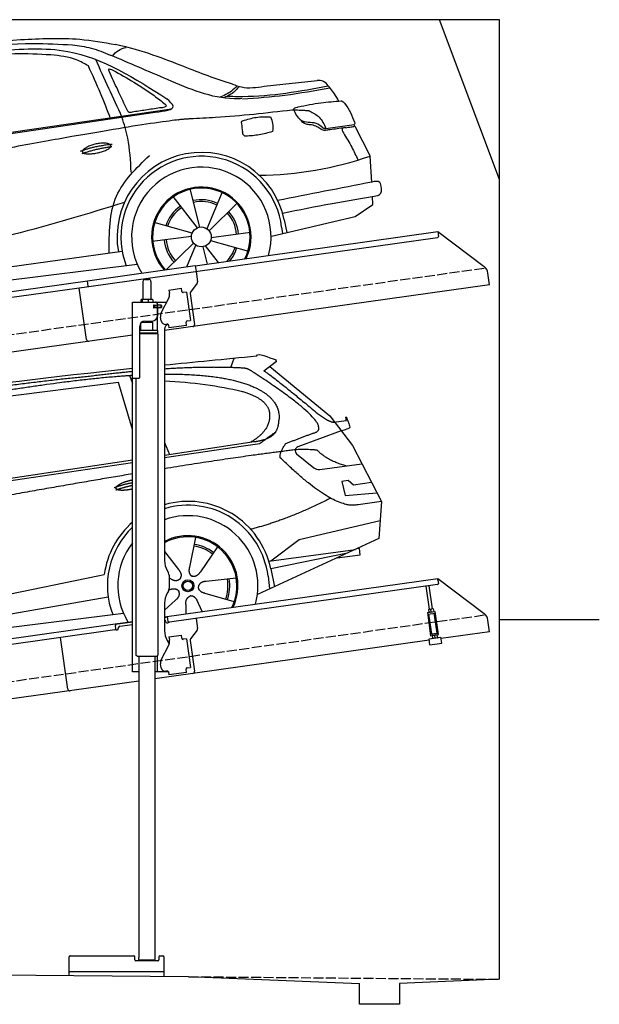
# Model space of a CAD drawing. Extents: x 524 to 6324, y 315 to 5240.
# Tile 3 of 3: x 3424 to 6324, y 315 to 5240. Entities that reach past the tile are written whole.
import ezdxf

# ---------------------------------------------------------------- set-up
doc = ezdxf.new("R2010")
doc.units = 0
doc.header["$LTSCALE"] = 10
doc.header["$MEASUREMENT"] = 0
doc.linetypes.add('GEN3', pattern=[6.25, 5, -1.25])
doc.layers.get('0').update_dxf_attribs({"linetype": 'CONTINUOUS'})
for name, color, linetype in [('3', 6, 'GEN3'), ('CAR', 1, 'CONTINUOUS'), ('SICHTBARE_KANTEN_DIN_', 7, 'CONTINUOUS')]:
    doc.layers.add(name, color=color, linetype=linetype)
doc.layers.add('AM_0', color=7, linetype='CONTINUOUS', lineweight=30)

# ---------------------------------------------------------------- blocks, each defined once
blk = doc.blocks.new('car_150')
at = {"layer": 'CAR'}
for p, q in [((13419.2, 1691), (13440.8, 1736.1)), ((12024, 1680.6), (11430.7, 1652.9)), ((11899, 1265.9), (12024, 1680.6)), ((12096.6, 1708.3), (11989, 1268.4)), ((12090.6, 1271.1), (12150.5, 1682.1)), ((12852.3, 1684.4), (12150.5, 1682.1)), ((12893.2, 1443.1), (12852.3, 1684.4)), ((12911.4, 1713.8), (12921.4, 1673.7)), ((13649.1, 1693.4), (13579.8, 1653)), ((11135.2, 1654.5), (11161.3, 1635)), ((11141, 1657.4), (11166.4, 1638.4)), ((13612.7, 1672.2), (13882, 1390.9)), ((11073.9, 1494.7), (10907.2, 1337.8)), ((13821.3, 1410.9), (13867.6, 1371.9)), ((13882, 1390.9), (13975.4, 1230.3)), ((13044.2, 1359.1), (13061.8, 1297.5)), ((13896.3, 1358), (13960.6, 1358.2)), ((10878.7, 1293.9), (10839.1, 1237.2)), ((10839.1, 1237.2), (12874.8, 1292.4)), ((13035, 1284), (13434.9, 1294.1)), ((13036.5, 1296.8), (13490.1, 1309.1)), ((13434.9, 1294.1), (13517.7, 1297.1)), ((13928.7, 1310.6), (13703.2, 1256.7)), ((13928.7, 1310.6), (13956.3, 1315.1)), ((10792.4, 1227), (12873.3, 1279.9)), ((10839.1, 1237.2), (10797.9, 1237.1)), ((13693.4, 1223.4), (13769.9, 1143.6)), ((13975.4, 1230.3), (14085, 934.5)), ((13799.3, 1131.2), (14011, 1134.1)), ((10757.1, 671.1), (10756.8, 1096.7)), ((13933.1, 1058.7), (13900.4, 1058.1)), ((13900.4, 1058.1), (13908.6, 986.7)), ((13957.3, 1033.3), (13933.1, 1058.7)), ((14047.8, 1034.9), (13957.3, 1033.3)), ((13908.6, 986.7), (14067.8, 981)), ((14085, 934.5), (13968.1, 932.9)), ((14085, 934.5), (14050.3, 752)), ((13141, 869.2), (13092, 726)), ((13654.4, 796.4), (14067.1, 840.8)), ((10225.5, 803), (10302.5, 672.5)), ((10407.4, 821.5), (10358.4, 678.2)), ((12978, 818.6), (13036.1, 720.2)), ((13244.2, 809.3), (13143.9, 695.8)), ((13500.7, 706.9), (13654.4, 796.4)), ((10510.6, 761.5), (10410.3, 648.1)), ((12632.4, 738.6), (12664.9, 741.2)), ((14050.3, 752), (13413, 548)), ((10136.6, 723.4), (10257.7, 632.5)), ((10765.8, 586.7), (12632.4, 738.6)), ((13489.8, 706.7), (13927.7, 712.7)), ((13886, 699.4), (13494.9, 667.6)), ((13947.4, 714.7), (13934, 714.7)), ((13947.5, 682.1), (13947.4, 714.7)), ((12984.9, 685.1), (12991.3, 680.2)), ((13318, 642.1), (13166.6, 644.4)), ((13494.9, 667.6), (13502.3, 576.6)), ((13831.6, 682), (13947.5, 682.1)), ((10584.4, 594.3), (10433, 596.6)), ((10786.5, 535.1), (12670.6, 626.7)), ((12976.6, 624.6), (12979.5, 625.3)), ((13477, 633.5), (13477, 568.5)), ((10098.1, 544.7), (10245.9, 577.5)), ((10746.2, 585.5), (10746.3, 535.1)), ((10765.8, 586.7), (10766, 535.1)), ((12942.4, 527.2), (13003.7, 570.3)), ((13047.9, 495.3), (13052.4, 542.1)), ((13127.9, 496.8), (13108.7, 559.2)), ((13292.9, 525.4), (13154, 585.7)), ((10157.7, 443.6), (10270.1, 522.6)), ((10314.2, 446.4), (10318.7, 494.4)), ((10394.7, 447.8), (10378.5, 500.5)), ((10559.3, 477.7), (10420.4, 538)), ((10688.1, 535.1), (12736.4, 536.2))]:
    blk.add_line(p, q, dxfattribs=at)
for centre, radius in [((13073.2, 633.8), 30.1), ((13073.2, 633.8), 23.6), ((10339.5, 586.1), 30.1), ((10339.5, 586.1), 23.6)]:
    blk.add_circle(centre, radius, dxfattribs=at)
for centre, radius, start, end in [((11252.1, 1516.2), 174.5, 103.8736, 114.54), ((13707.9, 1237.3), 20, 103.4358, 223.7473), ((10257, 101.4), 1122.3, 110.1048, 125.4377), ((13798.8, 1171.2), 40, 223.7473, 270.7861), ((10364.6, -67.1), 1141.2, 89.2488, 102.378), ((10404, 1188.8), 117.4, 257.9855, 270.1884), ((13073.6, 633.3), 403.4, 0.0315, 99.935), ((13073.6, 633.3), 422.7, 4.6504, 99.1419), ((10341.7, 585.3), 404.6, 0.0315, 126.0807), ((10341.7, 585.3), 424.2, 0.1908, 123.6545), ((10364.6, -67.1), 1141.2, 117.0267, 123.6712), ((13073.6, 633.3), 422.7, 124.0292, 165.2126), ((13073.6, 633.3), 403.4, 126.4564, 193.9312), ((10339.5, 586.1), 209.6, 45.262, 74.3995), ((13073.2, 633.8), 200.6, 117.1152, 118.6429), ((13073.2, 633.8), 200.6, 45.1152, 74.5463), ((13073.2, 633.8), 209.6, 45.262, 74.3995), ((10339.5, 586.1), 209.6, 117.262, 146.3995), ((10339.5, 586.1), 200.6, 117.1152, 146.5463), ((10339.5, 586.1), 200.6, 45.1152, 74.5463), ((13073.2, 633.8), 200.6, 333.1152, 2.5463), ((13073.2, 633.8), 209.6, 333.262, 2.3995), ((10339.5, 586.1), 200.6, 333.1152, 2.5463), ((10339.5, 586.1), 209.6, 333.262, 2.3995), ((10339.5, 586.1), 209.6, 189.262, 218.3995), ((10339.5, 586.1), 200.6, 189.1152, 218.5463)]:
    blk.add_arc(centre, radius, start, end, dxfattribs=at)
at = {"layer": 'CAR', "color": 1}
for centre, radius, start, end in [((10339.5, 586.1), 352.3, 337.7412, 134.083), ((13073.2, 633.8), 350.6, 337.8443, 102.4953), ((13073.2, 633.8), 350.6, 135.1816, 204.2079), ((13073.2, 633.8), 245, 326.7419, 111.5119), ((13073.2, 633.8), 250.6, 327.615, 110.8156), ((10339.5, 586.1), 247.7, 326.8255, 152.4877), ((10339.5, 586.1), 245, 326.3886, 152.2472), ((10339.5, 586.1), 247.7, 177.212, 215.2267), ((10339.5, 586.1), 245, 177.2589, 215.6636)]:
    blk.add_arc(centre, radius, start, end, dxfattribs=at)
at = {"layer": 'CAR'}
for points, degree in [([(11210.2, 1685.6), (11542.9, 1749.4), (12105.1, 1762), (12930.5, 1747.4)], 3), ([(12704.3, 1733.1), (12355.7, 1743.2), (11740.1, 1722.1)], 2), ([(12928.4, 1730.7), (12821.6, 1733.6), (12704.3, 1733.1)], 2), ([(13480.9, 1680.7), (13311.8, 1711.2), (13088.8, 1724)], 2), ([(13091.3, 1744.3), (13237.9, 1741.3), (13392.2, 1737.5), (13554.4, 1733)], 3), ([(13554.4, 1733), (13562.4, 1752.7), (13610.5, 1716.8), (13648.2, 1701.9)], 3), ([(10930.4, 1515.2), (11065.6, 1627.8), (11179.6, 1674.9)], 2), ([(11268.8, 1681.6), (11213.7, 1673.9), (11145.7, 1624)], 2), ([(11152.7, 1597.4), (11243.5, 1663), (11380.1, 1676.4)], 2), ([(11740.1, 1722.1), (11497.4, 1715.5), (11268.8, 1681.6)], 2), ([(13085.7, 1699.1), (13316, 1672.5), (13510.3, 1621.4), (13649.5, 1535.3), (13627.4, 1407.4)], 4), ([(13531.1, 1651.2), (13504.7, 1676.4), (13480.9, 1680.7)], 2), ([(13649.1, 1693.4), (13650.8, 1695), (13646.2, 1697.1), (13650.7, 1700.9), (13648.2, 1701.9)], 4), ([(11430.7, 1652.9), (11206.1, 1629.9), (11073.9, 1494.7)], 2), ([(13081.7, 1665.8), (13216.8, 1643.4), (13354, 1605.1), (13455.3, 1568)], 3), ([(13782.7, 1314.6), (13923.3, 1322), (13531.1, 1651.2)], 2), ([(13579.8, 1653), (13583.8, 1663.8), (13821.3, 1410.9)], 2), ([(10638.9, 1256.3), (10666.6, 1238), (10970.1, 1510.3), (11145.7, 1624)], 3), ([(10839.1, 1237.2), (10755.1, 1275), (11042.6, 1519.1), (11152.7, 1597.4)], 3), ([(13455.3, 1568), (13571.8, 1520.1), (13582.6, 1454.2)], 2), ([(10930.4, 1515.2), (10850.9, 1452.6), (10750.8, 1366.4), (10624.3, 1257.8), (10630.3, 1256.1)], 4), ([(13582.6, 1454.2), (13589.9, 1359.8), (13473.4, 1308.7)], 2), ([(13490.1, 1309.1), (13540.2, 1310.5), (13607.7, 1314), (13619.9, 1364.1), (13627.4, 1407.4)], 4), ([(10886.5, 1311.8), (10902.2, 1342.5), (10944.6, 1357.7)], 2), ([(10944.6, 1357.7), (10973.1, 1364.2), (10986, 1363.3)], 2), ([(10978.5, 1259), (10998.5, 1312.5), (10994.7, 1357.3)], 2), ([(10986, 1363.3), (10992.2, 1357.4), (10994.7, 1357.3)], 2), ([(13517.7, 1297.1), (13547.8, 1313.8), (13602.8, 1344.7)], 2), ([(13867.6, 1371.9), (13876, 1364.8), (13894, 1355.1), (13898.5, 1357.6), (13900.4, 1359.2)], 4), ([(13960.6, 1358.2), (13957.9, 1406.1), (13973.8, 1323.1)], 2), ([(10756.8, 1096.7), (10752.3, 1180.2), (10838, 1299.8)], 2), ([(10965.2, 1251), (10843.5, 1229), (10886.5, 1311.8)], 2), ([(13609.5, 1213.7), (13606.8, 1237.9), (13646, 1280.8)], 2), ([(13646, 1280.8), (13782.7, 1314.6)], 1), ([(13973.8, 1323.1), (13974.1, 1319.4), (13966.4, 1316.7), (13956.3, 1315.1)], 3), ([(10136.8, 1184.9), (10312.9, 1212.3), (10551.6, 1232.1)], 2), ([(10140.7, 1216.8), (10314.3, 1236.6), (10479.5, 1251.5), (10638.9, 1256.3)], 3), ([(10551.6, 1232.1), (10606.6, 1235.5), (10630, 1255)], 2), ([(10965.2, 1251), (10971.1, 1252.9), (10978.5, 1259)], 2), ([(11959.5, 1175.6), (11961.8, 1206.7), (11989, 1268.4)], 2), ([(13710.6, 1243.2), (13442.1, 1244.8), (13028.3, 1229.3)], 2), ([(13798.7, 1227.2), (13797.4, 1230.2), (13710.6, 1243.2)], 2), ([(12866.3, 1222.8), (11949.2, 1183.9), (10404.4, 1071.4)], 2), ([(12775.3, 1160.9), (12774.4, 1168.7), (12785.6, 1178.2), (12809.4, 1187.4), (12837.3, 1192.4), (12862.6, 1193)], 5), ([(13968.1, 932.9), (13845.3, 918), (13609.5, 1213.7)], 2), ([(13931.8, 1133), (13845.5, 1166.6), (13798.7, 1227.2)], 2), ([(11966.3, 684.4), (11947.2, 997.3), (11959.5, 1175.6)], 2), ([(12766.3, 1166), (12812.1, 1177.1), (12861, 1179.8)], 2), ([(12773.7, 1153.3), (12815.9, 1162.4), (12859.4, 1166.5)], 2), ([(12857.1, 1147.9), (12833.5, 1145.1), (12808.5, 1145), (12787.3, 1147.9), (12776.2, 1153.7), (12775.3, 1160.9)], 5), ([(9741.7, 1082), (9792.2, 1106.9), (9868, 1128.7)], 2), ([(11730.9, 1114.3), (11806, 1132.5), (11889.6, 1128.1)], 2), ([(11736.2, 1100.5), (11810, 1116.4), (11887.9, 1117)], 2), ([(9741.7, 1082), (9609.2, 1016.6)], 1), ([(9845.7, 1043.5), (9759.5, 1040.9), (9719, 1030.4)], 2), ([(9857.3, 1042), (9851.3, 1042.7), (9845.7, 1043.5)], 2), ([(9609.2, 1016.6), (9559.3, 1005.4), (9533, 884.6)], 2), ([(9719, 1030.4), (9665.9, 1005.8), (9630.6, 957.3)], 2), ([(9630.6, 957.3), (9611, 913.8), (9609.3, 895.7)], 2), ([(9610.6, 893.4), (9755, 898.2), (9831, 949.6)], 2), ([(9831, 949.6), (9840.7, 962.6), (9849.5, 977.9)], 2), ([(13835.3, 982), (13612, 900.6), (13419.6, 876.1)], 2), ([(9609.3, 895.7), (9612.6, 895.6), (9610.6, 893.4)], 2), ([(9533, 884.6), (9526.5, 867.3), (9533.3, 836.2), (9544.5, 802.1), (9556, 769.5)], 4), ([(13036.1, 720.2), (13054.6, 694.2), (13038.2, 672.9)], 2), ([(13092, 726), (13087.7, 713.3), (13084, 699.2), (13088.6, 685.5), (13099.5, 679.2)], 4), ([(13143.9, 695.8), (13135.1, 685.8), (13124.6, 675.6), (13110.4, 672.8), (13099.5, 679.2)], 4), ([(10302.5, 672.5), (10321, 646.5), (10304.6, 625.2)], 2), ([(10358.4, 678.2), (10354.1, 665.6), (10350.4, 651.5), (10355, 637.8), (10365.9, 631.5)], 4), ([(10410.3, 648.1), (10401.4, 638.1), (10391, 627.9), (10376.8, 625.1), (10365.9, 631.5)], 4), ([(11966.3, 684.4), (11977.6, 619.7), (11983.1, 593.3)], 2), ([(12991.3, 680.2), (13015.2, 659), (13038.2, 672.9)], 2), ([(13166.6, 644.4), (13134.8, 647.5), (13124.4, 622.8)], 2), ([(10257.7, 632.5), (10281.6, 611.2), (10304.6, 625.2)], 2), ([(10433, 596.6), (10401.2, 599.8), (10390.8, 575)], 2), ([(12979.5, 625.3), (13010, 634.8), (13025.2, 612.6)], 2), ([(13003.7, 570.3), (13031.3, 586.5), (13025.2, 612.6)], 2), ([(13154, 585.7), (13123.7, 595.9), (13124.4, 622.8)], 2), ([(10245.9, 577.5), (10276.4, 587.1), (10291.6, 564.9)], 2), ([(10270.1, 522.6), (10297.7, 538.8), (10291.6, 564.9)], 2), ([(10420.4, 538), (10390.1, 548.2), (10390.8, 575)], 2), ([(13052.4, 542.1), (13052.7, 574.1), (13078.5, 581.6)], 2), ([(13112.1, 548.2), (13105.2, 579.4), (13078.5, 581.6)], 2), ([(10318.7, 494.4), (10319.1, 526.3), (10344.9, 533.9)], 2), ([(10378.5, 500.5), (10371.6, 531.7), (10344.9, 533.9)], 2)]:
    blk.add_open_spline(points, degree=degree, dxfattribs=at)
for points, degree, knots in [([(11380.1, 1676.4), (11407, 1677.9), (11545.9, 1684.7), (12131.3, 1711.8), (12584.9, 1726.7), (12852.7, 1717.4), (12926.2, 1712.9)], 4, [0.0821318, 0.0821318, 0.0821318, 0.0821318, 0.0821318, 0.258851, 0.508851, 0.6086078, 0.6086078, 0.6086078, 0.6086078, 0.6086078]), ([(11736, 1111.2), (11735, 1119.4), (11755.7, 1136.1), (11838.1, 1157.7), (11931.6, 1126.3), (11845.9, 1093.1), (11761.1, 1092.3), (11737, 1103), (11736, 1111.2)], 5, [0, 0, 0, 0, 0, 0, 0.300106, 0.500106, 0.700106, 1, 1, 1, 1, 1, 1]), ([(9598.9, 658.5), (9606.2, 641.3), (9613.6, 624.7), (9621, 608.6), (9628.5, 593), (9650.9, 546.7), (9679.8, 538.5), (9717.2, 527.6), (9794.4, 527.1)], 4, [0.7158579, 0.7158579, 0.7158579, 0.7158579, 0.7158579, 0.9411234, 0.9411234, 0.9411234, 0.9411234, 1.6094789, 1.6094789, 1.6094789, 1.6094789, 1.6094789])]:
    blk.add_open_spline(points, degree=degree, knots=knots, dxfattribs=at)
blk = doc.blocks.new('car_150_')
at = {"layer": 'CAR'}
for p, q in [((6993.7, 5277.2), (7129.2, 5288.8)), ((6796.4, 5203.8), (6750.1, 4783)), ((6853.7, 5152.6), (6855.4, 5188)), ((6731.9, 5170.4), (6283.3, 5089.2)), ((6657.9, 4752.4), (6731.9, 5170.4)), ((6848, 4782.8), (6853.7, 5152.6)), ((5993.7, 5075.5), (6021.3, 5060)), ((8349.8, 5065.2), (8614.8, 5095.9)), ((5703.5, 4603.8), (7806, 4931.3)), ((5748.6, 4619.9), (7887.1, 4949.3)), ((5948.1, 4905.6), (5809.7, 4736.5)), ((8659.8, 4857.1), (8801.1, 4877.5)), ((8805, 4869.2), (8883.2, 4720.4)), ((5780.5, 4681.2), (5748.6, 4619.9)), ((8891.2, 4589.9), (8883.2, 4720.4)), ((5748.6, 4619.9), (5707.7, 4614.5)), ((8033.2, 4358.3), (7982.9, 4548.5)), ((8143.1, 4534), (8068.7, 4350.5)), ((7897.5, 4510.1), (8019.3, 4353.9)), ((8898.1, 4478.2), (8895.6, 4518.3)), ((8079.5, 4340.6), (8219, 4479.2)), ((8810.7, 4417.6), (8898.1, 4478.2)), ((5249.2, 4379.1), (5338.8, 4399.4)), ((8391.6, 4316.2), (8810.7, 4417.6)), ((8455.6, 4397.8), (8469.1, 4334.6)), ((7994.7, 4327.2), (7804.9, 4378.7)), ((8442.3, 4361.7), (8446.4, 4329.7)), ((4697.5, 4174.8), (4774.2, 4288.5)), ((7795.4, 4285.5), (7991.5, 4312.9)), ((8087.2, 4291.6), (8277, 4240.1)), ((8286.5, 4333.3), (8090.4, 4305.9)), ((8002.4, 4278.2), (7867.9, 4144.6)), ((7969.2, 4159.6), (8013.2, 4268.3)), ((8048.7, 4260.5), (8071.6, 4173.8)), ((8127.2, 4182.1), (8062.7, 4264.8)), ((7646, 4233.7), (5761.2, 3956.2)), ((5267.2, 3949.5), (5216.9, 4139.6)), ((5689.3, 3904.2), (7721.3, 4169.7)), ((5131.5, 4101.3), (5253.2, 3945.1)), ((5377, 4125.1), (5302.6, 3941.6)), ((5313.4, 3931.7), (5452.9, 4070.3)), ((5734.4, 4063.7), (5670.2, 4054.4)), ((4848.5, 3866.9), (4853.3, 3950.1)), ((5228.7, 3918.3), (5038.9, 3969.8)), ((5676.1, 3953), (5682.6, 3903)), ((5695.3, 3956.7), (5702.3, 3904.6)), ((5761.2, 3956.2), (5696.7, 3946.7)), ((4463, 3925.5), (4449.3, 3931.7)), ((4478.1, 3864), (4463, 3925.5)), ((4871, 3924.2), (4867.7, 3867.1)), ((5029.4, 3876.7), (5225.5, 3904)), ((5520.5, 3924.4), (5324.3, 3897.1)), ((5689.3, 3904.2), (5624.9, 3894.7)), ((5693.6, 3903), (5693.4, 3904.4)), ((5236.4, 3869.4), (5098.3, 3732.1)), ((5201.8, 3747.5), (5247.2, 3859.5)), ((5282.7, 3851.6), (5306.1, 3763)), ((5362.6, 3771.4), (5296.6, 3856)), ((5321.2, 3882.8), (5511, 3831.3))]:
    blk.add_line(p, q, dxfattribs=at)
for centre in [(8041, 4309.4), (5274.9, 3900.5)]:
    blk.add_circle(centre, 49.6, dxfattribs=at)
for centre, radius, start, end in [((6122, 4949.8), 174.5, 111.2882, 121.9546), ((8042.2, 4309.4), 422.7, 12.065, 190.707), ((8042.2, 4309.4), 403.4, 7.4461, 201.5292), ((8307.4, 6330.9), 1710.3, 270.6601, 289.6726), ((8041, 4309.4), 348.9, 345.0424, 211.6777), ((8041, 4309.4), 249, 334.6275, 221.995), ((8041, 4309.4), 244.1, 333.8517, 222.7626), ((8041, 4309.4), 186.2, 64.7762, 103.2667), ((8041, 4309.4), 176.5, 64.6018, 103.1816), ((5356.2, 3104.6), 1422.1, 107.8766, 127.519), ((8041, 4309.4), 186.2, 124.7762, 163.2667), ((8041, 4309.4), 176.5, 124.6018, 163.1816), ((8041, 4309.4), 186.2, 4.7762, 43.2667), ((8041, 4309.4), 176.5, 4.6018, 43.1816), ((5347.7, 3787.7), 599.5, 99.4563, 135.2463), ((5274.9, 3900.5), 424.2, 7.6054, 174.1435), ((5274.9, 3900.5), 404.6, 7.4461, 176.652), ((8041, 4309.4), 186.2, 184.7762, 223.2667), ((8041, 4309.4), 176.5, 184.6018, 223.1816), ((5274.9, 3900.5), 350, 344.7595, 185.4081), ((8041, 4309.4), 176.5, 316.6896, 343.1816), ((8041, 4309.4), 186.2, 320.3371, 343.2667), ((5274.9, 3900.5), 250, 334.2204, 187.3999), ((5274.9, 3900.5), 246.4, 333.6424, 187.5031), ((5274.9, 3900.5), 186.2, 124.7762, 163.2667), ((5274.9, 3900.5), 176.5, 124.6018, 163.1816), ((5274.9, 3900.5), 186.2, 64.7762, 103.2667), ((5274.9, 3900.5), 176.5, 64.6018, 103.1816), ((5274.9, 3900.5), 176.5, 4.6018, 43.1816), ((5274.9, 3900.5), 186.2, 4.7762, 43.2667), ((5274.9, 3900.5), 186.2, 184.7762, 223.2667), ((5274.9, 3900.5), 176.5, 184.6018, 223.1816), ((5274.9, 3900.5), 176.5, 315.6124, 343.1816), ((5274.9, 3900.5), 186.2, 319.3932, 343.2667), ((5274.9, 3900.5), 250, 213.2019, 222.6786), ((5274.9, 3900.5), 246.4, 213.7482, 223.2566), ((5274.9, 3900.5), 350, 217.4387, 217.626)]:
    blk.add_arc(centre, radius, start, end, dxfattribs=at)
for centre, major_axis, ratio, start_param, end_param in [((4699.7, 3882.5), (4.4, -29.4), 0.870747, 3.078863, 5.190641), ((4699.8, 3882.5), (-4.4, 29.6), 0.439627, 4.05108, 8.39242), ((4699.7, 3882.6), (4.4, -29.5), 0.784824, 3.019947, 3.143719)]:
    blk.add_ellipse(centre, major_axis=major_axis, ratio=ratio, start_param=start_param, end_param=end_param, dxfattribs=at)
for points in [[(6058.7, 5112.4), (6315.6, 5167.8), (6993.6, 5277.2)], [(6590.3, 5194.3), (7191.5, 5270.3), (7389.2, 5264.7)], [(7129.2, 5288.8), (7425.2, 5293.1), (7603.8, 5268.4)], [(6252.1, 5110.1), (6701.9, 5189.7), (7011, 5233.1)], [(7010.2, 5233), (7365.4, 5231.9), (7863.2, 4999)], [(7389.2, 5264.7), (7483, 5249), (7578.6, 5215.1)], [(7590.1, 5210.4), (7618.6, 5239.2), (7657.5, 5254.4)], [(7280.4, 5213.4), (7100.8, 5216.9), (6855.4, 5188)], [(7469.5, 5159.8), (7410.3, 5189.8), (7280.4, 5213.4)], [(7639.4, 4905.3), (7505.7, 5192.1)], [(8238.8, 5002.4), (8200.2, 5001.6), (7866.3, 5094.6), (7578.6, 5215.1)], [(7582.2, 4896.4), (7531.4, 5023.6), (7469.5, 5159.8)], [(7575.1, 5131.1), (7571.2, 5144.8), (7592.5, 5140)], [(7592.5, 5140), (7799.5, 5014.1), (7855.1, 4971.8)], [(8191, 5074.7), (8235.7, 5060.8), (8349.8, 5065.2)], [(8659.2, 5083.2), (8642.4, 5093.4), (8614.8, 5095.9)], [(8723.8, 4994.4), (8701.4, 5030.2), (8659.2, 5083.2)], [(8213.4, 5067), (8186.6, 5040.1), (8125.8, 5007.6)], [(8224.6, 5063.8), (8208.7, 5044.9), (8182.8, 5023.9), (8149.7, 5006.6)], [(8163.6, 5014.3), (8243.5, 5013.7), (8670.3, 5069.3)], [(8240.9, 5001), (8453.9, 5021.9), (8677.8, 5060.7)], [(7806, 4931.3), (7894.4, 4962.2), (7863.2, 4999)], [(8521.1, 4963.5), (8634.4, 4984.8), (8734.9, 4995.3)], [(8734.9, 4995.3), (8736.6, 4995.1), (8751.6, 4983.9), (8803.6, 4888.9)], [(7690.7, 4930.9), (7670.7, 4931.6), (7668, 4935.3)], [(7827.4, 4952.7), (7757.4, 4941.2), (7690.7, 4930.9)], [(7855.1, 4971.8), (7859.5, 4964.9), (7827.4, 4952.7)], [(8489.1, 4946.9), (8107.9, 4906.7), (7979.4, 4899)], [(8499.4, 4953.2), (8500.3, 4955.9), (8504.4, 4958.4)], [(8514.3, 4920.1), (8499.6, 4950.3), (8499.4, 4953.2)], [(8504.4, 4958.4), (8514.7, 4962.1), (8521.1, 4963.5)], [(8578.5, 4942.4), (8626.1, 4912.6), (8659.8, 4857.1)], [(7687.8, 4631.1), (7668.8, 4800.4), (7639.4, 4905.3)], [(8245.8, 4892.2), (8238.1, 4888.3), (8237.1, 4876.1)], [(8237.1, 4876.1), (8242.7, 4837)], [(8244.9, 4892.1), (8310.4, 4909.4), (8382.6, 4912.4)], [(8382.6, 4912.4), (8393, 4879.1), (8393.3, 4838.9)], [(8581.1, 4874.9), (8560.8, 4876.6), (8529.9, 4900.7)], [(8803.6, 4888.9), (8805.2, 4882.6), (8801.1, 4877.5)], [(8805, 4869.2), (8801.1, 4877.5)], [(8260.3, 4814.7), (8250.8, 4817.5), (8242.7, 4837)], [(8393.3, 4838.9), (8327.1, 4822.4), (8259.4, 4814.5)], [(8629.7, 4855.7), (8609.4, 4867.3), (8581.1, 4874.9)], [(8664.2, 4847.7), (8651.9, 4847.2), (8629.7, 4855.7)], [(8759.3, 4861.5), (8741.4, 4855.9), (8747.8, 4835.1)], [(8747.8, 4835.1), (8790.3, 4763.6), (8820.8, 4701.6)], [(8757.3, 4861.2), (8786.1, 4865.5), (8805, 4869.2)], [(7581.1, 4224.1), (7615.2, 4510.4), (7777.7, 4714.5)], [(5483, 4604.3), (5518.2, 4610.1), (5547.5, 4613)], [(5703.5, 4603.8), (5727.7, 4327.2), (5815.9, 3920.7)], [(8891.2, 4589.9), (8420.6, 4494.5)], [(8935.7, 4582.7), (8931.6, 4588.3), (8891.2, 4589.9)], [(8922.6, 4523), (8936.6, 4535.2), (8935.7, 4582.7)], [(8446.2, 4431.7), (8693.5, 4482.1), (8922.6, 4523)], [(7654.8, 4478.5), (7099.9, 4313.4), (5734.4, 4063.7)], [(4774.2, 4288.5), (4659.3, 4269.8), (4567.9, 4222.9)], [(4521.8, 4177.7), (4571.6, 4179.9), (4749.3, 4251.6)], [(4567.9, 4222.9), (4519.6, 4194.8), (4502.9, 4113.4)], [(4435.2, 4069.4), (4583.3, 4094.2), (4831, 4173.4)], [(4506.8, 4110.9), (4647.6, 4153.7), (4697.5, 4174.8)], [(4502.9, 4113.4), (4503.1, 4110.8), (4506.8, 4110.9)], [(4437.7, 3977.1), (4639.7, 4000.1), (4865.6, 4011.8)], [(4860.2, 3989.6), (4515.7, 3964.4), (4439.9, 3955.5)], [(4439.9, 3955.5), (4435.9, 3967.1), (4437.7, 3977.1)], [(4648.5, 3915.5), (4682.8, 3935.6), (4856.8, 3972.2)], [(4452, 3925), (4450.8, 3925.8), (4449.5, 3930), (4449.3, 3931.7)], [(4455.1, 3908.2), (4458.1, 3913), (4464.2, 3915.7), (4462.2, 3923.2), (4452, 3925)], [(4457.8, 3901.6), (4456.6, 3902.4), (4455.3, 3906.6), (4455.1, 3908.2)], [(4461, 3884.9), (4463.9, 3889.5), (4470, 3892.3), (4467.9, 3899.7), (4457.8, 3901.6)], [(4463.7, 3878.2), (4462.5, 3879), (4461.2, 3883.2), (4461, 3884.9)]]:
    blk.add_spline(points, degree=3, dxfattribs=at)
for points, degree, knots in [([(8191, 5074.7), (8107.9, 5098.3), (7930.3, 5167), (7746.4, 5237.4), (7603.8, 5268.4)], 3, [5.571538, 5.571538, 5.571538, 5.571538, 32.165526, 64.936902, 64.936902, 64.936902, 64.936902]), ([(7668, 4935.3), (7650.2, 4969.8), (7620.8, 5036.6), (7588.5, 5099.8), (7575.1, 5131.1)], 3, [2.591518, 2.591518, 2.591518, 2.591518, 14.396583, 24.038621, 24.038621, 24.038621, 24.038621]), ([(8645.2, 4860.1), (8634.4, 4868.9), (8603, 4892.4), (8542.9, 4879.7), (8521, 4910.7), (8514.3, 4920.1)], 3, [0.658544, 0.658544, 0.658544, 0.658544, 4.748765, 12.290755, 15.589596, 15.589596, 15.589596, 15.589596]), ([(8645.2, 4860.1), (8647, 4858.9), (8651.5, 4856.3), (8656.7, 4856.7), (8659.8, 4857.1)], 3, [0.11133, 0.11133, 0.11133, 0.11133, 0.733961, 1.64284, 1.64284, 1.64284, 1.64284]), ([(8752.5, 4860.5), (8727.9, 4857.2), (8698.8, 4853.2), (8669.8, 4848.6), (8664.2, 4847.7)], 3, [0, 0, 0, 0, 7.10149, 8.807008, 8.807008, 8.807008, 8.807008]), ([(7442.5, 4729.7), (7440.4, 4737.7), (7458.8, 4757), (7537.7, 4789), (7634.5, 4769.9), (7553.7, 4725.9), (7469.8, 4714.2), (7444.6, 4721.7), (7442.5, 4729.7)], 5, [0, 0, 0, 0, 0, 0, 0.300106, 0.500106, 0.700106, 1, 1, 1, 1, 1, 1]), ([(6465.7, 4559.3), (6463.6, 4567.3), (6482, 4586.6), (6560.8, 4618.6), (6657.6, 4599.5), (6576.9, 4555.6), (6492.9, 4543.8), (6467.7, 4551.3), (6465.7, 4559.3)], 5, [0, 0, 0, 0, 0, 0, 0.300106, 0.500106, 0.700106, 1, 1, 1, 1, 1, 1]), ([(4434.3, 4093), (4435.5, 4060.6), (4436.9, 4022.1), (4441.6, 3983.8), (4442.4, 3977.7)], 3, [0, 0, 0, 0, 97.108013, 115.616313, 115.616313, 115.616313, 115.616313]), ([(4467.9, 3864), (4468.3, 3864.8), (4470.3, 3867.4), (4478.3, 3867.4), (4474, 3879.3), (4467.4, 3878.6), (4463.7, 3878.2)], 3, [2.682731, 2.682731, 2.682731, 2.682731, 5.656821, 12.3267, 20.012637, 30.346325, 30.346325, 30.346325, 30.346325])]:
    blk.add_open_spline(points, degree=degree, knots=knots, dxfattribs=at)
for points, degree in [([(6590.3, 5194.3), (6342.2, 5155.3), (6121.6, 5097.1)], 2), ([(5803.2, 4907.4), (5922.7, 5036.5), (6029.7, 5097.9)], 2), ([(6284.4, 5088.8), (6061.8, 5056.7), (5948.1, 4905.6)], 2), ([(6123.2, 5096.2), (6065.8, 5086.5), (6002.6, 5043)], 2), ([(6013, 5017.6), (6096.2, 5083.6), (6251.3, 5110.3)], 2), ([(5547.5, 4613), (5577.3, 4598.4), (5843.2, 4907.6), (6002.6, 5043)], 3), ([(5703.8, 4603.3), (5695, 4674.1), (5922.8, 4934.4), (6013, 5017.6)], 3), ([(8578.5, 4942.4), (8576.8, 4945.2), (8489.1, 4946.9)], 2), ([(7979.4, 4899), (7725, 4888.3), (5338.8, 4399.4)], 2), ([(5803.2, 4907.4), (5732.5, 4835), (5644.3, 4736.7), (5532.9, 4612.6), (5539.4, 4612.3)], 4), ([(6732.8, 4687.3), (6731.1, 4718.4), (6750.1, 4783)], 2), ([(5785.9, 4700), (5794.1, 4735.6), (5837.6, 4753)], 2), ([(5837.6, 4753), (5865, 4763.1), (5877.9, 4763.9)], 2), ([(5877.9, 4763.9), (5884.9, 4758.8), (5887.3, 4759.1)], 2), ([(5883.9, 4659.5), (5901.1, 4713.7), (5887.3, 4759.1)], 2), ([(7432.9, 4733.6), (7502, 4760.2), (7591.2, 4770)], 2), ([(7441.9, 4722), (7513, 4747.3), (7590.2, 4757.9)], 2), ([(5871.8, 4649.8), (5747.2, 4591.7), (5785.9, 4700)], 2), ([(6803, 4201), (6743.7, 4508.9), (6732.8, 4687.3)], 2), ([(5871.8, 4649.8), (5877.4, 4652.5), (5883.9, 4659.5)], 2), ([(4919.6, 4458.1), (5131.9, 4523.6), (5319.2, 4569), (5483, 4604.3)], 3), ([(5399.6, 4569.1), (5453.7, 4579.5), (5474.4, 4601.9)], 2), ([(6460.2, 4561.7), (6532.3, 4589.4), (6615.8, 4595.9)], 2), ([(6467.2, 4548.7), (6538.3, 4574), (6615.5, 4584.7)], 2), ([(4622.5, 4310.5), (4903.3, 4440.5), (5399.6, 4569.1)], 2), ([(4622.5, 4310.5), (4492.9, 4233.7)], 1), ([(4492.9, 4233.7), (4430.6, 4178.8), (4434.3, 4093)], 2), ([(6803, 4201), (6822.6, 4138.3), (6831.4, 4112.8)], 2), ([(4521.8, 4177.7), (4507.9, 4132), (4508.6, 4113.8)], 2), ([(4508.6, 4113.8), (4511.9, 4114.1), (4510.2, 4111.7)], 2), ([(4445.5, 3956.2), (4446.7, 3948), (4448, 3939.9), (4449.3, 3931.7)], 3), ([(4637.5, 3865.3), (4639.1, 3881.6), (4643.8, 3898.6), (4648.5, 3915.5)], 3)]:
    blk.add_open_spline(points, degree=degree, dxfattribs=at)

msp = doc.modelspace()

# ---------------------------------------------------------------- linework, layer by layer
for p, q in [((5824.1, 5240), (524.1, 5240)), ((5824.1, 4440), (5524.1, 5240)), ((5824.1, 440), (5824.1, 5240)), ((4302.6, 4009.4), (5515.7, 4179.9)), ((5514.9, 4149.5), (4303.8, 3979.3)), ((5515.7, 4179.9), (5519.2, 4155.1)), ((5515.7, 4179.9), (5747.6, 4005.1)), ((3762.8, 3934.5), (4302.5, 4010.4)), ((4302.5, 4010.4), (4306.8, 3979.7)), ((4303.8, 3979.3), (3770.1, 3904.3)), ((4050.8, 3940.6), (4070.8, 3940.6)), ((4306.8, 3979.7), (4313.9, 3929.3)), ((5775.3, 3913.4), (5767.1, 3972.1)), ((1284.1, 3585.2), (3762.9, 3933.6)), ((3770.1, 3904.3), (1284.1, 3554.9)), ((3758.7, 3640.1), (3722.5, 3897.6)), ((3766.7, 3906.8), (3762.8, 3934.5)), ((4040.8, 3930.6), (4040.8, 3840.6)), ((4080.8, 3930.6), (4080.8, 3840.6)), ((5775.3, 3913.4), (4148.8, 3684.8)), ((4170.7, 3887.9), (4233.1, 3896.6)), ((4235.4, 3880.8), (4233.1, 3896.6)), ((4312, 3921.9), (4278.6, 3877.7)), ((4132.6, 3773.5), (4170.1, 3847.1)), ((4170.7, 3887.9), (4173, 3872)), ((4173.6, 3867.8), (4173, 3872)), ((4235.4, 3880.8), (4235.5, 3879.8)), ((4241.1, 3875.6), (4242.1, 3875.7)), ((4258, 3877.9), (4242.1, 3875.7)), ((4258, 3877.9), (4278, 3735.3)), ((4276.7, 3870.3), (4298.4, 3716)), ((3988.8, 3827.6), (4160.2, 3827.6)), ((3988.8, 3447.6), (3988.8, 3827.6)), ((4030.9, 3838.2), (4030.9, 3827.6)), ((4051.6, 3840.6), (4033.6, 3840.6)), ((4036.6, 3838.2), (4036.6, 3827.6)), ((4078.6, 3840.6), (4051.6, 3840.6)), ((4066.5, 3838.2), (4066.5, 3827.6)), ((4088.3, 3840.6), (4078.6, 3840.6)), ((4090.7, 3838.2), (4090.7, 3827.6)), ((4097.5, 3811.6), (4093.8, 3811.6)), ((4131.8, 3799.6), (4093.9, 3799.6)), ((4094.8, 3801.8), (4094.8, 3809)), ((4097.5, 3811.6), (4109.8, 3811.6)), ((4109.8, 3799.1), (4097.5, 3799.1)), ((4097.8, 3811.6), (4097.8, 3799.6)), ((4111.8, 3811.6), (4109.8, 3811.6)), ((4111.8, 3811.6), (4112.8, 3811.6)), ((4112.8, 3817.6), (4112.8, 3814.6)), ((4113.5, 3811.6), (4112.8, 3811.6)), ((4112.8, 3799.6), (4112.8, 3811.6)), ((4112.8, 3796.1), (4112.8, 3757.6)), ((4131.1, 3811.6), (4113.5, 3811.6)), ((4113.8, 3812.1), (4113.8, 3827.6)), ((4132.8, 3812.1), (4113.8, 3812.1)), ((4113.8, 3684.7), (4113.8, 3799.1)), ((4132.8, 3799.1), (4113.8, 3799.1)), ((4131.1, 3811.6), (4131.8, 3811.6)), ((4131.8, 3799.6), (4131.8, 3811.6)), ((4133.8, 3811.1), (4133.8, 3800.1)), ((4131.9, 3733), (4129.1, 3752.8)), ((4024.8, 3450.6), (4024.8, 3707.6)), ((4090.8, 3724.6), (4030.8, 3723.9)), ((4030.8, 3684.7), (4030.8, 3723.9)), ((4042.8, 3724), (4042.8, 3731.6)), ((4049.8, 3732.6), (4087.8, 3732.6)), ((4078.8, 3724.5), (4078.8, 3732.6)), ((4090.8, 3684.6), (4090.8, 3724.6)), ((4162.4, 3717.1), (4154.5, 3715.9)), ((4168.1, 3712.8), (4170.2, 3697.9)), ((4259.3, 3710.5), (4170.2, 3697.9)), ((4256.9, 3727.3), (4257.1, 3726.3)), ((4259.3, 3710.5), (4257.1, 3726.3)), ((4262.2, 3733.1), (4261.2, 3733)), ((4262.2, 3733.1), (4278, 3735.3)), ((3988.8, 3662.4), (1284.1, 3282.2)), ((4115.8, 3684.6), (4024.8, 3684.6)), ((4115.8, 3671.4), (4024.8, 3671.4)), ((4112.8, 3669.6), (4024.8, 3669.6)), ((4115.8, 3667.9), (4024.8, 3667.9)), ((4112.8, 3669.6), (4115.8, 3671.4)), ((4112.8, 3669.6), (4115.8, 3667.9)), ((4113.8, 3669.1), (4113.8, 3670.2)), ((4115.8, 3671.4), (4115.8, 3684.6)), ((4115.8, 3667.9), (4115.9, 2072.6)), ((4148.8, 3692.6), (4148.8, 2534.3)), ((3988.8, 1977.6), (3988.8, 3447.6)), ((3988.8, 3447.6), (4021.8, 3447.6)), ((4005.8, 3447.6), (4005.9, 2072.6)), ((4162.2, 2484.3), (4168.5, 2473.4)), ((4148.8, 2252.8), (5515.7, 2444.9)), ((4171.8, 2460.9), (4171.8, 2394.3)), ((5514.9, 2414.5), (4173.1, 2225.9)), ((5516.8, 2437), (5515.7, 2444.9)), ((5515.7, 2444.9), (5747.6, 2270.1)), ((5516.8, 2437), (5519.2, 2420.1)), ((4168.5, 2381.8), (4162.2, 2371)), ((5473.7, 2290.9), (5457.5, 2406.4)), ((5489.6, 2293.1), (5473.3, 2408.6)), ((4148.8, 2321), (4148.8, 2184.7)), ((5463.9, 2274.5), (5503.5, 2280.1)), ((5463.9, 2274.5), (5480.2, 2158.7)), ((5465, 2266.6), (5504.6, 2272.2)), ((5470.5, 2290.4), (5469.8, 2289.9)), ((5469.8, 2289.9), (5471.8, 2276.1)), ((5492.8, 2293.5), (5470.5, 2290.4)), ((5485.4, 2168.5), (5471.5, 2267.5)), ((5472.6, 2275.7), (5471.8, 2276.1)), ((5483.5, 2278.8), (5481.9, 2290.5)), ((5492.8, 2293.5), (5493.6, 2293.2)), ((5493.6, 2293.2), (5495.5, 2279.4)), ((5494.8, 2278.9), (5495.5, 2279.4)), ((5512.1, 2172.2), (5498.1, 2271.3)), ((5519.8, 2164.2), (5503.5, 2280.1)), ((1284.1, 1850.2), (3901.6, 2218)), ((3901.6, 2218), (3988.8, 2230.3)), ((3901.6, 2218), (3902.7, 2210.1)), ((3988.8, 2226.3), (3902.1, 2214.1)), ((4164.5, 2251), (4148.8, 2248.8)), ((4155.1, 2228.4), (4155.2, 2227.4)), ((4160.9, 2223.2), (4165.8, 2223.9)), ((4167.5, 2230.2), (4164, 2254.9)), ((4306.8, 2244.7), (4313.9, 2194.3)), ((5775.3, 2178.4), (5767.1, 2237.1)), ((5824.1, 2240), (6324.1, 2240)), ((3900.8, 2187.6), (1284.1, 1819.9)), ((3905, 2193.3), (3902.7, 2210.1)), ((3908.3, 2187.7), (3913.3, 2188.4)), ((3917.6, 2194), (3917.4, 2195)), ((3925.9, 2206.3), (3988.8, 2215.2)), ((4312, 2186.9), (4278.6, 2142.7)), ((5479.1, 2166.6), (5518.7, 2172.2)), ((5485.4, 2168.5), (5512.1, 2172.2)), ((5491, 2168.3), (5490.8, 2169.3)), ((5506.8, 2170.5), (5506.7, 2171.5)), ((5775.3, 2178.4), (5532.7, 2144.3)), ((3664.6, 1891.9), (3628.5, 2149.4)), ((3664.6, 1891.9), (3628.5, 2149.4)), ((4162.2, 2134.7), (4172.2, 2117.3)), ((4170.7, 2152.9), (4233.1, 2161.6)), ((4170.7, 2152.9), (4173, 2137)), ((4173.6, 2132.8), (4173, 2137)), ((4235.4, 2145.8), (4233.1, 2161.6)), ((4235.4, 2145.8), (4235.5, 2144.8)), ((4241.1, 2140.6), (4242.1, 2140.7)), ((4258, 2142.9), (4242.1, 2140.7)), ((4258, 2142.9), (4278, 2000.3)), ((4276.7, 2135.3), (4298.4, 1981)), ((5473.3, 2136), (4289.9, 1969.7)), ((5472.3, 2142.6), (5531.8, 2151)), ((5476.5, 2112.9), (5472.3, 2142.6)), ((5476.5, 2112.9), (5535.9, 2121.3)), ((5480.2, 2158.7), (5519.8, 2164.2)), ((5488.8, 2159.9), (5488.2, 2159.4)), ((5488.2, 2159.4), (5490.1, 2145.6)), ((5490.9, 2145.2), (5490.1, 2145.6)), ((5500.2, 2160), (5501.8, 2148.3)), ((5511.1, 2163), (5511.9, 2162.7)), ((5511.9, 2162.7), (5513.9, 2148.9)), ((5513.2, 2148.4), (5513.9, 2148.9)), ((5535.9, 2121.3), (5531.8, 2151)), ((4005.9, 2072.6), (4005.9, 2061.6)), ((4115.9, 2072.6), (4115.9, 2061.6)), ((4132.6, 2038.5), (4170.1, 2112.1)), ((4012.9, 2054.6), (4005.9, 2061.6)), ((4108.9, 2054.6), (4012.9, 2054.6)), ((4020.9, 2054.6), (4021, 549.6)), ((4100.9, 2054.6), (4101, 538.6)), ((4108.9, 2054.6), (4115.9, 2061.6)), ((4113.8, 1977.6), (4113.8, 2059.6)), ((4020.9, 1977.6), (3988.8, 1977.6)), ((4168.1, 1977.6), (4100.9, 1977.6)), ((4131.9, 1998), (4129.1, 2017.8)), ((4162.4, 1982.1), (4154.5, 1980.9)), ((4168.1, 1977.8), (4170.2, 1962.9)), ((4259.3, 1975.5), (4170.2, 1962.9)), ((4256.9, 1992.3), (4257.1, 1991.3)), ((4259.3, 1975.5), (4257.1, 1991.3)), ((4262.2, 1998.1), (4261.2, 1998)), ((4262.2, 1998.1), (4278, 2000.3)), ((4020.9, 1931.9), (1284.1, 1547.2)), ((4289.9, 1969.7), (4100.9, 1943.1)), ((3671, 459.7), (3671, 552.6)), ((3676, 557.6), (3996, 557.6)), ((4001, 537.6), (4001, 552.6)), ((4021, 538.6), (4021, 549.6)), ((4121, 552.6), (4121, 537.6)), ((4126, 557.6), (4141, 557.6)), ((4146, 552.6), (4146, 455.2)), ((4116, 532.6), (4006, 532.6)), ((4022, 537.6), (4021, 538.6)), ((4022, 537.6), (4100, 537.6)), ((4035, 537.6), (4035, 532.6)), ((4087, 537.6), (4087, 532.6)), ((4100, 537.6), (4101, 538.6)), ((524.1, 490), (4269.1, 454)), ((4146, 477.6), (3671, 477.6)), ((4269.1, 454), (5124.1, 419.9)), ((5124.1, 315), (5124.1, 419.9)), ((5824.1, 440), (5323.6, 419.9)), ((5323.6, 419.9), (5324.1, 315)), ((5324.1, 315), (5124.1, 315))]:
    msp.add_line(p, q)
for points in [[(4168.1, 3712.8, 0), (4168.1, 3712.8, 0), (4168.1, 3712.8, 0), (4168.1, 3712.8, 0), (4168.1, 3712.8, 0), (4168.1, 3712.8, 0), (4168.1, 3712.8, 0), (4168.1, 3712.9, 0), (4168.1, 3712.9, 0), (4168.1, 3712.9, 0), (4168.1, 3712.9, 0), (4168.1, 3712.9, 0), (4168.1, 3712.9, 0), (4168.1, 3712.9, 0), (4168.1, 3712.9, 0), (4168.1, 3712.9, 0), (4168.1, 3712.9, 0), (4168.1, 3712.9, 0), (4168.1, 3712.9, 0), (4168.1, 3712.9, 0), (4168.1, 3713, 0), (4168.1, 3713, 0), (4168.1, 3713, 0), (4168.1, 3713, 0), (4168.1, 3713, 0), (4168.1, 3713, 0), (4168.1, 3713, 0), (4168.1, 3713, 0), (4168.1, 3713, 0), (4168.1, 3713, 0), (4168.1, 3713, 0), (4168, 3713, 0), (4168, 3713, 0), (4168, 3713.1, 0), (4168, 3713.1, 0), (4168, 3713.1, 0), (4168, 3713.1, 0), (4168, 3713.1, 0), (4168, 3713.1, 0), (4168, 3713.1, 0), (4168, 3713.1, 0), (4168, 3713.1, 0), (4168, 3713.1, 0), (4168, 3713.1, 0), (4168, 3713.1, 0), (4168, 3713.1, 0), (4168, 3713.2, 0), (4168, 3713.2, 0), (4168, 3713.2, 0), (4168, 3713.2, 0), (4168, 3713.2, 0), (4168, 3713.2, 0), (4168, 3713.2, 0), (4168, 3713.2, 0), (4168, 3713.2, 0), (4168, 3713.2, 0), (4168, 3713.2, 0), (4168, 3713.2, 0), (4168, 3713.2, 0), (4168, 3713.3, 0), (4168, 3713.3, 0), (4168, 3713.3, 0), (4168, 3713.3, 0), (4168, 3713.3, 0), (4168, 3713.3, 0), (4168, 3713.3, 0), (4168, 3713.3, 0), (4168, 3713.3, 0), (4168, 3713.3, 0), (4168, 3713.3, 0), (4168, 3713.3, 0), (4168, 3713.3, 0), (4168, 3713.4, 0), (4168, 3713.4, 0), (4168, 3713.4, 0), (4168, 3713.4, 0), (4168, 3713.4, 0), (4168, 3713.4, 0), (4168, 3713.4, 0), (4168, 3713.4, 0), (4168, 3713.4, 0), (4168, 3713.4, 0), (4168, 3713.4, 0), (4168, 3713.4, 0), (4168, 3713.4, 0), (4168, 3713.5, 0), (4167.9, 3713.5, 0), (4167.9, 3713.5, 0), (4167.9, 3713.5, 0), (4167.9, 3713.5, 0), (4167.9, 3713.5, 0), (4167.9, 3713.5, 0), (4167.9, 3713.5, 0), (4167.9, 3713.5, 0), (4167.9, 3713.5, 0), (4167.9, 3713.5, 0), (4167.9, 3713.5, 0), (4167.9, 3713.5, 0), (4167.9, 3713.6, 0), (4167.9, 3713.6, 0), (4167.9, 3713.6, 0), (4167.9, 3713.6, 0), (4167.9, 3713.6, 0), (4167.9, 3713.6, 0), (4167.9, 3713.6, 0), (4167.9, 3713.6, 0), (4167.9, 3713.6, 0), (4167.9, 3713.6, 0), (4167.9, 3713.6, 0), (4167.9, 3713.6, 0), (4167.9, 3713.6, 0), (4167.9, 3713.7, 0), (4167.9, 3713.7, 0), (4167.9, 3713.7, 0), (4167.9, 3713.7, 0), (4167.9, 3713.7, 0), (4167.9, 3713.7, 0), (4167.9, 3713.7, 0), (4167.9, 3713.7, 0), (4167.9, 3713.7, 0), (4167.9, 3713.7, 0), (4167.9, 3713.7, 0), (4167.9, 3713.7, 0), (4167.9, 3713.7, 0), (4167.9, 3713.8, 0), (4167.9, 3713.8, 0), (4167.9, 3713.8, 0), (4167.8, 3713.8, 0)], [(4168.1, 1977.8, 0), (4168.1, 1977.8, 0), (4168.1, 1977.8, 0), (4168.1, 1977.8, 0), (4168.1, 1977.8, 0), (4168.1, 1977.8, 0), (4168.1, 1977.8, 0), (4168.1, 1977.9, 0), (4168.1, 1977.9, 0), (4168.1, 1977.9, 0), (4168.1, 1977.9, 0), (4168.1, 1977.9, 0), (4168.1, 1977.9, 0), (4168.1, 1977.9, 0), (4168.1, 1977.9, 0), (4168.1, 1977.9, 0), (4168.1, 1977.9, 0), (4168.1, 1977.9, 0), (4168.1, 1977.9, 0), (4168.1, 1977.9, 0), (4168.1, 1978, 0), (4168.1, 1978, 0), (4168.1, 1978, 0), (4168.1, 1978, 0), (4168.1, 1978, 0), (4168.1, 1978, 0), (4168.1, 1978, 0), (4168.1, 1978, 0), (4168.1, 1978, 0), (4168.1, 1978, 0), (4168.1, 1978, 0), (4168, 1978, 0), (4168, 1978, 0), (4168, 1978.1, 0), (4168, 1978.1, 0), (4168, 1978.1, 0), (4168, 1978.1, 0), (4168, 1978.1, 0), (4168, 1978.1, 0), (4168, 1978.1, 0), (4168, 1978.1, 0), (4168, 1978.1, 0), (4168, 1978.1, 0), (4168, 1978.1, 0), (4168, 1978.1, 0), (4168, 1978.1, 0), (4168, 1978.2, 0), (4168, 1978.2, 0), (4168, 1978.2, 0), (4168, 1978.2, 0), (4168, 1978.2, 0), (4168, 1978.2, 0), (4168, 1978.2, 0), (4168, 1978.2, 0), (4168, 1978.2, 0), (4168, 1978.2, 0), (4168, 1978.2, 0), (4168, 1978.2, 0), (4168, 1978.2, 0), (4168, 1978.3, 0), (4168, 1978.3, 0), (4168, 1978.3, 0), (4168, 1978.3, 0), (4168, 1978.3, 0), (4168, 1978.3, 0), (4168, 1978.3, 0), (4168, 1978.3, 0), (4168, 1978.3, 0), (4168, 1978.3, 0), (4168, 1978.3, 0), (4168, 1978.3, 0), (4168, 1978.3, 0), (4168, 1978.4, 0), (4168, 1978.4, 0), (4168, 1978.4, 0), (4168, 1978.4, 0), (4168, 1978.4, 0), (4168, 1978.4, 0), (4168, 1978.4, 0), (4168, 1978.4, 0), (4168, 1978.4, 0), (4168, 1978.4, 0), (4168, 1978.4, 0), (4168, 1978.4, 0), (4168, 1978.4, 0), (4168, 1978.5, 0), (4167.9, 1978.5, 0), (4167.9, 1978.5, 0), (4167.9, 1978.5, 0), (4167.9, 1978.5, 0), (4167.9, 1978.5, 0), (4167.9, 1978.5, 0), (4167.9, 1978.5, 0), (4167.9, 1978.5, 0), (4167.9, 1978.5, 0), (4167.9, 1978.5, 0), (4167.9, 1978.5, 0), (4167.9, 1978.5, 0), (4167.9, 1978.6, 0), (4167.9, 1978.6, 0), (4167.9, 1978.6, 0), (4167.9, 1978.6, 0), (4167.9, 1978.6, 0), (4167.9, 1978.6, 0), (4167.9, 1978.6, 0), (4167.9, 1978.6, 0), (4167.9, 1978.6, 0), (4167.9, 1978.6, 0), (4167.9, 1978.6, 0), (4167.9, 1978.6, 0), (4167.9, 1978.6, 0), (4167.9, 1978.7, 0), (4167.9, 1978.7, 0), (4167.9, 1978.7, 0), (4167.9, 1978.7, 0), (4167.9, 1978.7, 0), (4167.9, 1978.7, 0), (4167.9, 1978.7, 0), (4167.9, 1978.7, 0), (4167.9, 1978.7, 0), (4167.9, 1978.7, 0), (4167.9, 1978.7, 0), (4167.9, 1978.7, 0), (4167.9, 1978.7, 0), (4167.9, 1978.8, 0), (4167.9, 1978.8, 0), (4167.9, 1978.8, 0), (4167.8, 1978.8, 0)]]:
    msp.add_polyline3d(points)
for centre, radius, start, end in [((5514.2, 4154.4), 5, 278, 8), ((5717.5, 3965.2), 50, 8, 53), ((4050.8, 3930.6), 10, 90, 180), ((4070.8, 3930.6), 10, 0, 90), ((4304, 3927.9), 10, 323, 8), ((4138.9, 3863), 35, 333, 8), ((4240.5, 3880.5), 5, 188, 278), ((4286.6, 3871.7), 10, 143, 188), ((4039.3, 3833.1), 9.81, 138.3564, 148.753), ((4034.1, 3837.9), 2.75, 100.7661, 142.4343), ((4033.7, 3838.5), 2.09, 44.8448, 91.5619), ((4029.6, 3834.1), 8.11, 30.3376, 47.0532), ((4051.5, 3793.3), 47.4, 71.4743, 108.3354), ((4078.6, 3809.3), 31.3, 67.162, 112.72), ((4085.3, 3835.2), 6.2, 28.4134, 60.7068), ((4094.8, 3811.6), 1, 48.5904, 221.4096), ((4094.8, 3799.1), 1, 138.5904, 311.4096), ((4091.8, 3809), 3, 0, 41.4096), ((4091.8, 3801.8), 3, 318.5904, 0), ((4097.5, 3814.6), 3, 228.5904, 270), ((4097.5, 3796.1), 3, 90, 131.4096), ((4102.8, 3817.6), 10, 0, 90), ((4109.8, 3814.6), 3, 270, 0), ((4109.8, 3796.1), 3, 0, 90), ((4132.8, 3811.1), 1, 0, 90), ((4132.8, 3800.1), 1, 270, 0), ((4087.8, 3757.6), 25, 270, 0), ((4163.8, 3757.6), 35, 153, 188), ((4049.8, 3707.6), 25, 90, 180), ((4151.7, 3735.7), 20, 188, 278), ((4173.8, 3692.6), 25, 108.6472, 180), ((4163.1, 3712.1), 5, 19.537, 98), ((4261.9, 3728), 5, 98, 188), ((4288.5, 3714.6), 10, 278, 8), ((3768.6, 3641.5), 10, 188, 278), ((4021.8, 3450.6), 3, 270, 0), ((4248.8, 2534.3), 100, 180, 210), ((4146.8, 2460.9), 25, 0, 30), ((5514.2, 2419.4), 5, 278, 8), ((4248.8, 2321), 100, 150, 180), ((4146.8, 2394.3), 25, 330, 0), ((5478.2, 2273.5), 17.4, 77.7758, 118.2123), ((5475.3, 2294), 17.3, 257.7374, 298.2906), ((5490.1, 2275.1), 17.4, 77.8275, 118.1868), ((5487.2, 2295.8), 17.4, 257.806, 298.1683), ((5717.5, 2230.2), 50, 8, 53), ((4145.2, 2227), 10, 8, 68.7289), ((4160.2, 2228.1), 5, 188, 278), ((4165.1, 2228.8), 5, 278, 334.7633), ((4172.4, 2230.9), 5, 188, 278), ((3900.1, 2192.6), 5, 278, 8), ((3907.7, 2192.6), 5, 221.2367, 278), ((3912.6, 2193.3), 5, 278, 8), ((3927.3, 2196.4), 10, 98, 188), ((4248.8, 2184.7), 100, 180, 210), ((4304, 2192.9), 10, 323, 8), ((4138.9, 2128), 35, 333, 8), ((4240.5, 2145.5), 5, 188, 278), ((4286.6, 2136.7), 10, 143, 188), ((5496.5, 2143), 17.4, 77.7758, 118.2123), ((5493.6, 2163.5), 17.3, 257.7374, 298.2906), ((5508.4, 2144.6), 17.4, 77.8275, 118.1868), ((5505.5, 2165.3), 17.4, 257.806, 298.1683), ((4165.9, 2364.2), 321, 254.6793, 254.6861), ((4163.8, 2022.6), 35, 153, 188), ((4151.7, 2000.7), 20, 188, 278), ((4163.1, 1977.1), 5, 19.537, 98), ((4261.9, 1993), 5, 98, 188), ((4288.5, 1979.6), 10, 278, 8), ((3674.5, 1893.3), 10, 188, 278), ((3674.5, 1893.3), 10, 188, 278), ((3676, 552.6), 5, 90, 180), ((3996, 552.6), 5, 0, 90), ((4126, 552.6), 5, 90, 180), ((4141, 552.6), 5, 0, 90), ((4006, 537.6), 5, 180, 270), ((4116, 537.6), 5, 270, 0)]:
    msp.add_arc(centre, radius, start, end)
at = {"layer": '3'}
for p, q in [((747.5, 3294.7), (5754.9, 3998.4)), ((747.5, 1559.7), (5754.9, 2263.4)), ((4269.1, 453.1), (5824.1, 440))]:
    msp.add_line(p, q, dxfattribs=at)
at = {"layer": 'SICHTBARE_KANTEN_DIN_'}
msp.add_arc((3769.6, 3907.2), 3, 188, 278, dxfattribs=at)

# ---------------------------------------------------------------- block references
at = {"layer": 'AM_0', "rotation": 359.5505213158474}
msp.add_blockref('car_150_', (-3741.7, -92.6), dxfattribs=at)
at = {"layer": 'CAR', "color": 2, "rotation": 6.973897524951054}
msp.add_blockref('car_150', (-8633.8, 192.1), dxfattribs=at)

doc.saveas('drawing.dxf')
